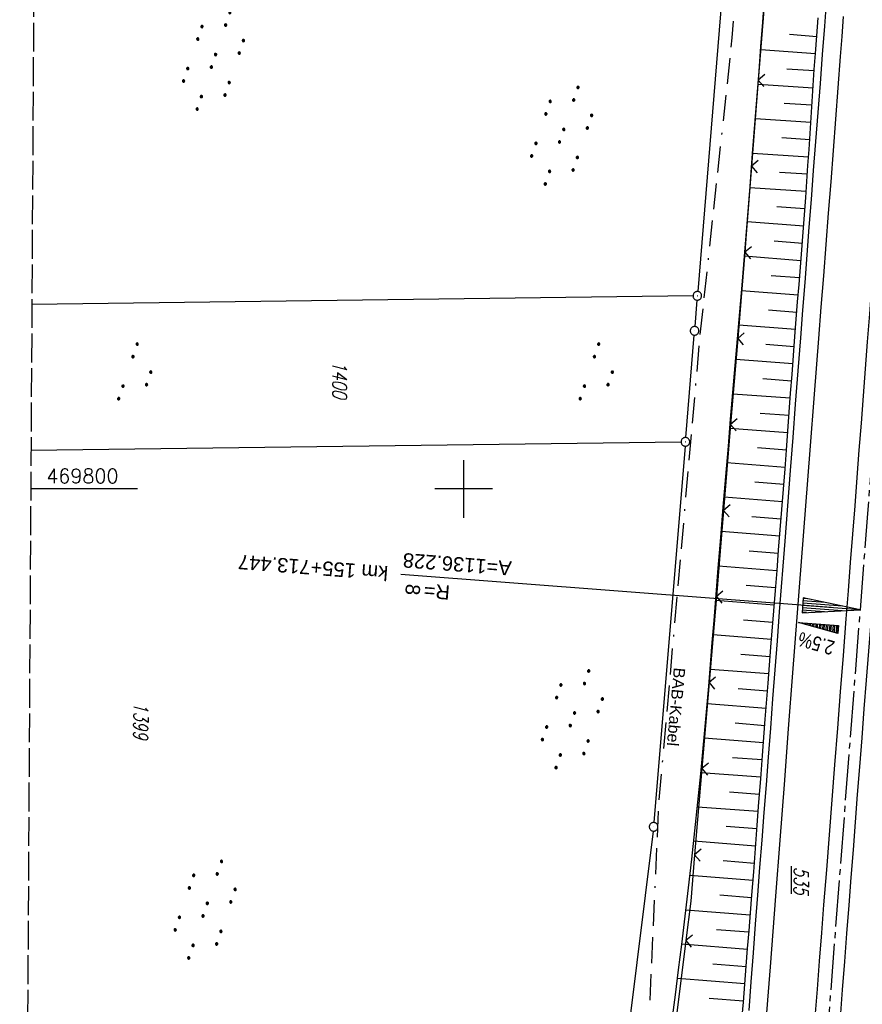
# Model space of a CAD drawing. Extents: x 511022 to 511316, y 469476 to 470403.
# Tile 6 of 21: x 511023 to 511169, y 469710 to 469882. Entities that reach past the tile are written whole.
import ezdxf
from ezdxf.enums import TextEntityAlignment as Align

# ---------------------------------------------------------------- set-up
doc = ezdxf.new("R2010")
doc.units = 0
doc.header["$LTSCALE"] = 10
doc.header["$MEASUREMENT"] = 0
for name, pattern in [('ACAD_ISO16W100', [73, 15, -6.5, 15, -6.5, 15, -7, 1, -7]), ('ACHSE', [5.5, 4, -0.5, 0.5, -0.5]), ('LT00', [0]), ('LT14', [0.6, 0.5, -0.1])]:
    doc.linetypes.add(name, pattern=pattern)
doc.layers.get('0').update_dxf_attribs({"linetype": 'LT00'})
for name, color, linetype in [('-AX-020', 250, 'ACHSE'), ('-EL-020', 250, 'LT00'), ('-QUE-20W', 11, 'LT00'), ('BAB-KABEL', 220, 'ACAD_ISO16W100'), ('BAB-KABEL_TEXT', 221, 'Continuous'), ('DFK_AB_FLNR', 7, 'Continuous'), ('DFK_AB_L', 21, 'LT00'), ('DFK_AB_P', 7, 'LT00'), ('DFK_FLUR_NR', 250, 'LT00'), ('DFK_KATASTER', 250, 'LT00'), ('DFK_NUTZUNG', 250, 'LT00'), ('V97_AFBR_BAB', 250, 'LT00'), ('V97_BOESCH', 250, 'LT00'), ('V97_BOSCHUNG', 250, 'LT00'), ('V97_LD_MARK', 250, 'LT00'), ('V97_RASTER', 250, 'LT00'), ('V97_ZAUN', 40, 'LT00')]:
    doc.layers.add(name, color=color, linetype=linetype)
doc.layers.add('-BLATT_97-RAND', color=7, linetype='LT14', plot=False)
doc.styles.add('Arial', font='ARIAL.TTF')
doc.styles.add('Beschrift', font='ARIAL.TTF')
doc.styles.get("Standard").update_dxf_attribs({"font": 'romans.shx'})

# ---------------------------------------------------------------- blocks, each defined once
blk = doc.blocks.new('SYMB7110')
at = {"color": 0, "linetype": 'ByBlock'}
for p, q in [((-0.515, 0.392919), (-0.515, 0.367081)), ((-0.51, 0.362895), (-0.51, 0.397105)), ((-0.505, 0.399164), (-0.505, 0.360836)), ((-0.5, 0.360204), (-0.5, 0.399796)), ((-0.495, 0.399164), (-0.495, 0.360836)), ((-0.49, 0.362895), (-0.49, 0.397105)), ((-0.485, 0.392919), (-0.485, 0.367081)), ((-0.48, 0.379874), (-0.48, 0.380145)), ((-0.285, 0.392919), (-0.285, 0.367081)), ((-0.28, 0.362895), (-0.28, 0.397105)), ((-0.275, 0.399164), (-0.275, 0.360836)), ((-0.27, 0.360204), (-0.27, 0.399796)), ((-0.265, 0.399164), (-0.265, 0.360836)), ((-0.26, 0.362895), (-0.26, 0.397105)), ((-0.255, 0.392919), (-0.255, 0.367081)), ((-0.25, 0.379874), (-0.25, 0.380146)), ((0.255, 0.392919), (0.255, 0.367081)), ((0.26, 0.362895), (0.26, 0.397105)), ((0.265, 0.399164), (0.265, 0.360836)), ((0.27, 0.360204), (0.27, 0.399796)), ((0.275, 0.399164), (0.275, 0.360836)), ((0.28, 0.362895), (0.28, 0.397105)), ((0.285, 0.392919), (0.285, 0.367081)), ((0.29, 0.379874), (0.29, 0.380145)), ((0.485, 0.392919), (0.485, 0.367081)), ((0.49, 0.362895), (0.49, 0.397105)), ((0.495, 0.399164), (0.495, 0.360836)), ((0.5, 0.360204), (0.5, 0.399796)), ((0.505, 0.399164), (0.505, 0.360836)), ((0.51, 0.362895), (0.51, 0.397105)), ((0.515, 0.392919), (0.515, 0.367081)), ((0.52, 0.379874), (0.52, 0.380146)), ((-0.9, 0.012919), (-0.9, -0.012919)), ((-0.895, -0.017106), (-0.895, 0.017105)), ((-0.89, 0.019164), (-0.89, -0.019164)), ((-0.885, -0.019797), (-0.885, 0.019796)), ((-0.88, 0.019164), (-0.88, -0.019164)), ((-0.875, -0.017106), (-0.875, 0.017105)), ((-0.87, 0.012919), (-0.87, -0.012919)), ((-0.865, -0.000126), (-0.865, 0.000145)), ((-0.67, 0.012919), (-0.67, -0.012919)), ((-0.665, -0.017106), (-0.665, 0.017105)), ((-0.66, 0.019164), (-0.66, -0.019164)), ((-0.655, -0.019797), (-0.655, 0.019796)), ((-0.65, 0.019164), (-0.65, -0.019164)), ((-0.645, -0.017106), (-0.645, 0.017105)), ((-0.64, 0.012919), (-0.64, -0.012919)), ((-0.635, -0.000126), (-0.635, 0.000145)), ((-0.13, 0.012919), (-0.13, -0.012919)), ((-0.125, -0.017105), (-0.125, 0.017105)), ((-0.12, 0.019164), (-0.12, -0.019164)), ((-0.115, -0.019796), (-0.115, 0.019796)), ((-0.11, 0.019164), (-0.11, -0.019164)), ((-0.105, -0.017105), (-0.105, 0.017105)), ((-0.1, 0.012919), (-0.1, -0.012919)), ((-0.095, -0.000126), (-0.095, 0.000146)), ((0.1, 0.012919), (0.1, -0.012919)), ((0.105, -0.017105), (0.105, 0.017105)), ((0.11, 0.019164), (0.11, -0.019164)), ((0.115, -0.019796), (0.115, 0.019796)), ((0.12, 0.019164), (0.12, -0.019164)), ((0.125, -0.017105), (0.125, 0.017105)), ((0.13, 0.012919), (0.13, -0.012919)), ((0.135, -0.000126), (0.135, 0.000146)), ((0.64, 0.012919), (0.64, -0.012919)), ((0.645, -0.017105), (0.645, 0.017105)), ((0.65, 0.019164), (0.65, -0.019164)), ((0.655, -0.019796), (0.655, 0.019796)), ((0.66, 0.019164), (0.66, -0.019164)), ((0.665, -0.017105), (0.665, 0.017105)), ((0.67, 0.012919), (0.67, -0.012919)), ((0.675, -0.000126), (0.675, 0.000146)), ((0.87, 0.012919), (0.87, -0.012919)), ((0.875, -0.017105), (0.875, 0.017105)), ((0.88, 0.019164), (0.88, -0.019164)), ((0.885, -0.019796), (0.885, 0.019796)), ((0.89, 0.019164), (0.89, -0.019164)), ((0.895, -0.017105), (0.895, 0.017105)), ((0.9, 0.012919), (0.9, -0.012919)), ((0.905, -0.000126), (0.905, 0.000146)), ((-0.515, -0.367081), (-0.515, -0.392919)), ((-0.51, -0.397105), (-0.51, -0.362895)), ((-0.505, -0.360836), (-0.505, -0.399164)), ((-0.5, -0.399796), (-0.5, -0.360204)), ((-0.495, -0.360836), (-0.495, -0.399164)), ((-0.49, -0.397106), (-0.49, -0.362895)), ((-0.485, -0.367081), (-0.485, -0.392919)), ((-0.48, -0.380126), (-0.48, -0.379855)), ((-0.285, -0.367081), (-0.285, -0.392919)), ((-0.28, -0.397105), (-0.28, -0.362895)), ((-0.275, -0.360836), (-0.275, -0.399164)), ((-0.27, -0.399796), (-0.27, -0.360204)), ((-0.265, -0.360836), (-0.265, -0.399164)), ((-0.26, -0.397105), (-0.26, -0.362895)), ((-0.255, -0.367081), (-0.255, -0.392919)), ((-0.25, -0.380126), (-0.25, -0.379855)), ((0.255, -0.367081), (0.255, -0.392919)), ((0.26, -0.397105), (0.26, -0.362895)), ((0.265, -0.360836), (0.265, -0.399164)), ((0.27, -0.399796), (0.27, -0.360204)), ((0.275, -0.360836), (0.275, -0.399164)), ((0.28, -0.397105), (0.28, -0.362895)), ((0.285, -0.367081), (0.285, -0.392919)), ((0.29, -0.380126), (0.29, -0.379855)), ((0.485, -0.367081), (0.485, -0.392919)), ((0.49, -0.397105), (0.49, -0.362895)), ((0.495, -0.360836), (0.495, -0.399164)), ((0.5, -0.399796), (0.5, -0.360204)), ((0.505, -0.360836), (0.505, -0.399164)), ((0.51, -0.397105), (0.51, -0.362895)), ((0.515, -0.367081), (0.515, -0.392919)), ((0.52, -0.380126), (0.52, -0.379855))]:
    blk.add_line(p, q, dxfattribs=at)
for points in [[(-0.48, 0.38), (-0.481981, 0.388678), (-0.48753, 0.395637), (-0.49555, 0.399499), (-0.50445, 0.399499), (-0.51247, 0.395637), (-0.518019, 0.388678), (-0.52, 0.38), (-0.518019, 0.371322), (-0.51247, 0.364363), (-0.50445, 0.360501), (-0.49555, 0.360501), (-0.48753, 0.364363), (-0.481981, 0.371322), (-0.48, 0.38)], [(-0.25, 0.38), (-0.251981, 0.388678), (-0.25753, 0.395637), (-0.26555, 0.399499), (-0.27445, 0.399499), (-0.28247, 0.395637), (-0.288019, 0.388678), (-0.29, 0.38), (-0.288019, 0.371322), (-0.28247, 0.364363), (-0.27445, 0.360501), (-0.26555, 0.360501), (-0.25753, 0.364363), (-0.251981, 0.371322), (-0.25, 0.38)], [(0.29, 0.38), (0.288019, 0.388678), (0.28247, 0.395637), (0.27445, 0.399499), (0.26555, 0.399499), (0.25753, 0.395637), (0.251981, 0.388678), (0.25, 0.38), (0.251981, 0.371322), (0.25753, 0.364363), (0.26555, 0.360501), (0.27445, 0.360501), (0.28247, 0.364363), (0.288019, 0.371322), (0.29, 0.38)], [(0.52, 0.38), (0.518019, 0.388678), (0.51247, 0.395637), (0.50445, 0.399499), (0.495549, 0.399499), (0.48753, 0.395637), (0.481981, 0.388678), (0.48, 0.38), (0.481981, 0.371322), (0.48753, 0.364363), (0.495549, 0.360501), (0.50445, 0.360501), (0.51247, 0.364363), (0.518019, 0.371322), (0.52, 0.38)], [(-0.865, 0), (-0.866981, 0.008678), (-0.87253, 0.015637), (-0.88055, 0.019498), (-0.88945, 0.019498), (-0.89747, 0.015637), (-0.903019, 0.008678), (-0.905, 0)], [(-0.905, 0), (-0.903019, -0.008678), (-0.89747, -0.015637), (-0.88945, -0.019499), (-0.88055, -0.019499), (-0.87253, -0.015637), (-0.866981, -0.008678), (-0.865, 0)], [(-0.635, 0), (-0.636981, 0.008678), (-0.64253, 0.015637), (-0.65055, 0.019498), (-0.65945, 0.019498), (-0.66747, 0.015637), (-0.673019, 0.008678), (-0.675, 0)], [(-0.675, 0), (-0.673019, -0.008678), (-0.66747, -0.015637), (-0.65945, -0.019499), (-0.65055, -0.019499), (-0.64253, -0.015637), (-0.636981, -0.008678), (-0.635, 0)], [(-0.095, 0), (-0.096981, 0.008678), (-0.10253, 0.015637), (-0.11055, 0.019499), (-0.11945, 0.019499), (-0.12747, 0.015637), (-0.133019, 0.008678), (-0.135, 0)], [(-0.135, 0), (-0.133019, -0.008678), (-0.12747, -0.015637), (-0.11945, -0.019499), (-0.11055, -0.019499), (-0.10253, -0.015637), (-0.096981, -0.008678), (-0.095, 0)], [(0.135, 0), (0.133019, 0.008678), (0.12747, 0.015637), (0.11945, 0.019499), (0.11055, 0.019499), (0.10253, 0.015637), (0.096981, 0.008678), (0.095, 0)], [(0.095, 0), (0.096981, -0.008678), (0.10253, -0.015637), (0.11055, -0.019499), (0.11945, -0.019499), (0.12747, -0.015637), (0.133019, -0.008678), (0.135, 0)], [(0.675, 0), (0.673019, 0.008678), (0.66747, 0.015637), (0.65945, 0.019499), (0.65055, 0.019499), (0.64253, 0.015637), (0.636981, 0.008678), (0.635, 0)], [(0.635, 0), (0.636981, -0.008678), (0.64253, -0.015637), (0.65055, -0.019499), (0.65945, -0.019499), (0.66747, -0.015637), (0.673019, -0.008678), (0.675, 0)], [(0.905, 0), (0.903019, 0.008678), (0.89747, 0.015637), (0.88945, 0.019499), (0.88055, 0.019499), (0.87253, 0.015637), (0.866981, 0.008678), (0.865, 0)], [(0.865, 0), (0.866981, -0.008678), (0.87253, -0.015637), (0.88055, -0.019499), (0.88945, -0.019499), (0.89747, -0.015637), (0.903019, -0.008678), (0.905, 0)], [(-0.48, -0.38), (-0.481981, -0.371322), (-0.48753, -0.364363), (-0.49555, -0.360501), (-0.50445, -0.360501), (-0.51247, -0.364363), (-0.518019, -0.371322), (-0.52, -0.38), (-0.518019, -0.388678), (-0.51247, -0.395637), (-0.50445, -0.399499), (-0.49555, -0.399499), (-0.48753, -0.395637), (-0.481981, -0.388678), (-0.48, -0.38)], [(-0.25, -0.38), (-0.251981, -0.371322), (-0.25753, -0.364363), (-0.26555, -0.360501), (-0.27445, -0.360501), (-0.28247, -0.364363), (-0.288019, -0.371322), (-0.29, -0.38), (-0.288019, -0.388678), (-0.28247, -0.395637), (-0.27445, -0.399499), (-0.26555, -0.399499), (-0.25753, -0.395637), (-0.251981, -0.388678), (-0.25, -0.38)], [(0.29, -0.38), (0.288019, -0.371322), (0.28247, -0.364363), (0.27445, -0.360501), (0.26555, -0.360501), (0.25753, -0.364363), (0.251981, -0.371322), (0.25, -0.38), (0.251981, -0.388678), (0.25753, -0.395637), (0.26555, -0.399499), (0.27445, -0.399499), (0.28247, -0.395637), (0.288019, -0.388678), (0.29, -0.38)], [(0.52, -0.38), (0.518019, -0.371322), (0.51247, -0.364363), (0.50445, -0.360501), (0.495549, -0.360501), (0.48753, -0.364363), (0.481981, -0.371322), (0.48, -0.38), (0.481981, -0.388678), (0.48753, -0.395637), (0.495549, -0.399499), (0.50445, -0.399499), (0.51247, -0.395637), (0.518019, -0.388678), (0.52, -0.38)]]:
    blk.add_lwpolyline(points, dxfattribs=at)
blk = doc.blocks.new('SYMB7111')
at = {"color": 0, "linetype": 'ByBlock'}
for p, q in [((-0.13, 0.202919), (-0.13, 0.177081)), ((-0.125, 0.172895), (-0.125, 0.207105)), ((-0.12, 0.209164), (-0.12, 0.170836)), ((-0.115, 0.170204), (-0.115, 0.209796)), ((-0.11, 0.209164), (-0.11, 0.170836)), ((-0.105, 0.172895), (-0.105, 0.207105)), ((-0.1, 0.202919), (-0.1, 0.177081)), ((-0.095, 0.189874), (-0.095, 0.190146)), ((0.1, 0.202919), (0.1, 0.177081)), ((0.105, 0.172895), (0.105, 0.207105)), ((0.11, 0.209164), (0.11, 0.170836)), ((0.115, 0.170204), (0.115, 0.209796)), ((0.12, 0.209164), (0.12, 0.170836)), ((0.125, 0.172895), (0.125, 0.207105)), ((0.13, 0.202919), (0.13, 0.177081)), ((0.135, 0.189874), (0.135, 0.190146)), ((-0.505, -0.170836), (-0.505, -0.209164)), ((-0.5, -0.209796), (-0.5, -0.170204)), ((-0.495, -0.170836), (-0.495, -0.209164)), ((-0.275, -0.170836), (-0.275, -0.209164)), ((-0.27, -0.209796), (-0.27, -0.170204)), ((-0.265, -0.170836), (-0.265, -0.209164)), ((0.265, -0.170836), (0.265, -0.209164)), ((0.27, -0.209796), (0.27, -0.170204)), ((0.275, -0.170836), (0.275, -0.209164)), ((0.495, -0.170836), (0.495, -0.209164)), ((0.5, -0.209796), (0.5, -0.170204)), ((0.505, -0.170836), (0.505, -0.209164)), ((-0.515, -0.177081), (-0.515, -0.202919)), ((-0.51, -0.207105), (-0.51, -0.172895)), ((-0.49, -0.207105), (-0.49, -0.172895)), ((-0.485, -0.177081), (-0.485, -0.202919)), ((-0.48, -0.190126), (-0.48, -0.189854)), ((-0.285, -0.177081), (-0.285, -0.202919)), ((-0.28, -0.207105), (-0.28, -0.172895)), ((-0.26, -0.207105), (-0.26, -0.172895)), ((-0.255, -0.177081), (-0.255, -0.202919)), ((-0.25, -0.190126), (-0.25, -0.189854)), ((0.255, -0.177081), (0.255, -0.202919)), ((0.26, -0.207105), (0.26, -0.172895)), ((0.28, -0.207105), (0.28, -0.172895)), ((0.285, -0.177081), (0.285, -0.202919)), ((0.29, -0.190126), (0.29, -0.189854)), ((0.485, -0.177081), (0.485, -0.202919)), ((0.49, -0.207105), (0.49, -0.172895)), ((0.51, -0.207105), (0.51, -0.172895)), ((0.515, -0.177081), (0.515, -0.202919)), ((0.52, -0.190126), (0.52, -0.189854))]:
    blk.add_line(p, q, dxfattribs=at)
for points in [[(-0.095, 0.19), (-0.096981, 0.198678), (-0.10253, 0.205637), (-0.11055, 0.209499), (-0.11945, 0.209499), (-0.12747, 0.205637), (-0.133019, 0.198678), (-0.135, 0.19), (-0.133019, 0.181322), (-0.12747, 0.174363), (-0.11945, 0.170501), (-0.11055, 0.170501), (-0.10253, 0.174363), (-0.096981, 0.181322), (-0.095, 0.19)], [(0.135, 0.19), (0.133019, 0.198678), (0.12747, 0.205637), (0.11945, 0.209499), (0.11055, 0.209499), (0.10253, 0.205637), (0.096981, 0.198678), (0.095, 0.19), (0.096981, 0.181322), (0.10253, 0.174363), (0.11055, 0.170501), (0.11945, 0.170501), (0.12747, 0.174363), (0.133019, 0.181322), (0.135, 0.19)], [(-0.48, -0.19), (-0.481981, -0.181322), (-0.48753, -0.174363), (-0.49555, -0.170501), (-0.50445, -0.170501), (-0.51247, -0.174363), (-0.518019, -0.181322), (-0.52, -0.19), (-0.518019, -0.198678), (-0.51247, -0.205637), (-0.50445, -0.209499), (-0.49555, -0.209499), (-0.48753, -0.205637), (-0.481981, -0.198678), (-0.48, -0.19)], [(-0.25, -0.19), (-0.251981, -0.181322), (-0.25753, -0.174363), (-0.26555, -0.170501), (-0.27445, -0.170501), (-0.28247, -0.174363), (-0.288019, -0.181322), (-0.29, -0.19), (-0.288019, -0.198678), (-0.28247, -0.205637), (-0.27445, -0.209499), (-0.26555, -0.209499), (-0.25753, -0.205637), (-0.251981, -0.198678), (-0.25, -0.19)], [(0.29, -0.19), (0.288019, -0.181322), (0.28247, -0.174363), (0.27445, -0.170501), (0.26555, -0.170501), (0.25753, -0.174363), (0.251981, -0.181322), (0.25, -0.19), (0.251981, -0.198678), (0.25753, -0.205637), (0.26555, -0.209499), (0.27445, -0.209499), (0.28247, -0.205637), (0.288019, -0.198678), (0.29, -0.19)], [(0.52, -0.19), (0.518019, -0.181322), (0.51247, -0.174363), (0.50445, -0.170501), (0.49555, -0.170501), (0.48753, -0.174363), (0.481981, -0.181322), (0.48, -0.19), (0.481981, -0.198678), (0.48753, -0.205637), (0.49555, -0.209499), (0.50445, -0.209499), (0.51247, -0.205637), (0.518019, -0.198678), (0.52, -0.19)]]:
    blk.add_lwpolyline(points, dxfattribs=at)
blk = doc.blocks.new('SYMB0003')
at = {"color": 0, "linetype": 'ByBlock'}
for p, q in [((-0.015712, 0), (0.010166, 0.012015)), ((0, -0.021257), (-0.015712, 0)), ((0.010166, 0.012015), (0, -0.021257))]:
    blk.add_line(p, q, dxfattribs=at)
for points in [[(-0.031395, 0.499013), (-0.093691, 0.491144), (-0.154509, 0.475528), (-0.21289, 0.452414), (-0.267913, 0.422164), (-0.318712, 0.385257), (-0.364484, 0.342274), (-0.404509, 0.293893), (-0.438154, 0.240877), (-0.464888, 0.184062), (-0.484292, 0.124345), (-0.496058, 0.062667), (-0.5, 0)], [(-0.5, 0), (-0.496058, -0.062667), (-0.484292, -0.124345), (-0.464888, -0.184062), (-0.438154, -0.240877), (-0.404509, -0.293893), (-0.364485, -0.342274), (-0.318712, -0.385257), (-0.267914, -0.422164), (-0.21289, -0.452414), (-0.154509, -0.475529), (-0.093691, -0.491144), (-0.031395, -0.499014), (0.031395, -0.499014)], [(0.5, 0), (0.496057, 0.062667), (0.484292, 0.124345), (0.464888, 0.184062), (0.438153, 0.240877), (0.404509, 0.293893), (0.364484, 0.342274), (0.318712, 0.385257), (0.267913, 0.422164), (0.21289, 0.452414), (0.154509, 0.475528), (0.093691, 0.491144), (0.031395, 0.499013), (-0.031395, 0.499013)], [(0.031395, -0.499014), (0.093691, -0.491144), (0.154509, -0.475529), (0.21289, -0.452414), (0.267914, -0.422164), (0.318712, -0.385257), (0.364485, -0.342274), (0.404509, -0.293893), (0.438154, -0.240877), (0.464889, -0.184062), (0.484292, -0.124345), (0.496058, -0.062667), (0.5, 0)]]:
    blk.add_lwpolyline(points, dxfattribs=at)
blk = doc.blocks.new('SYMB0018')
at = {"color": 0, "linetype": 'ByBlock'}
for p, q in [((1, 0.13), (0, 0)), ((0.000669, 0), (1, 0)), ((0.307692, 0.04), (1, 0.04)), ((0.615385, 0.08), (1, 0.08)), ((0.923077, 0.12), (1, 0.12)), ((0.307692, -0.04), (1, -0.04)), ((0.615385, -0.08), (1, -0.08)), ((0.923077, -0.12), (1, -0.12))]:
    blk.add_line(p, q, dxfattribs=at)
blk.add_lwpolyline([(0, 0), (1, -0.13), (1, 0.13)], dxfattribs=at)
blk = doc.blocks.new('SYMB0024')
at = {"color": 0, "linetype": 'ByBlock'}
for p, q in [((-0.5, 0.5), (0, 0)), ((0, 0), (0.5, 0.5))]:
    blk.add_line(p, q, dxfattribs=at)

msp = doc.modelspace()

# ---------------------------------------------------------------- linework, layer by layer
at = {"layer": '-AX-020', "ltscale": 0.2, "flags": 128}
msp.add_lwpolyline([(511187.2, 470402.03), (511187.36, 470399.01), (511188.16, 470382.77), (511188.88, 470366.53), (511189.52, 470350.29), (511190.08, 470334.04), (511190.56, 470317.79), (511190.96, 470301.53), (511191.28, 470285.28), (511191.52, 470269.02), (511191.68, 470252.76), (511191.76, 470236.51), (511191.77, 470220.25), (511191.69, 470203.99), (511191.53, 470187.73), (511191.29, 470171.47), (511191.24, 470169.01), (511190.91, 470152.75), (511190.5, 470136.5), (511190.02, 470120.25), (511189.47, 470104), (511188.85, 470087.75), (511188.17, 470071.51), (511187.43, 470055.27), (511186.63, 470039.03), (511185.78, 470022.79), (511184.88, 470006.56), (511183.93, 469990.33), (511182.94, 469974.1), (511181.91, 469957.87), (511180.85, 469941.65), (511179.74, 469925.43), (511178.61, 469909.21), (511177.46, 469892.99), (511176.28, 469876.78), (511175.08, 469860.56), (511173.86, 469844.35), (511172.63, 469828.14), (511171.39, 469811.93), (511170.14, 469795.72), (511168.85, 469778.99), (511145.55, 469477.26)], dxfattribs=at)
at = {"layer": '-BLATT_97-RAND'}
msp.add_lwpolyline([(511028.4, 470402.97), (511022.89, 469477.99), (511309.88, 469476.28), (511315.39, 470401.26), (511028.4, 470402.97)], dxfattribs=at)
at = {"layer": '-EL-020'}
msp.add_line((511163.86, 469779.38), (511089.08, 469785.15), dxfattribs=at)
at = {"layer": '-QUE-20W'}
for p, q in [((511158.2, 469776.79), (511158.2, 469776.78)), ((511158.5, 469776.69), (511158.5, 469776.76)), ((511158.8, 469776.74), (511158.79, 469776.61)), ((511159.09, 469776.53), (511159.1, 469776.72)), ((511159.4, 469776.69), (511159.38, 469776.44)), ((511159.68, 469776.36), (511159.7, 469776.67)), ((511160, 469776.65), (511159.97, 469776.28)), ((511160.26, 469776.19), (511160.3, 469776.63)), ((511160.6, 469776.6), (511160.56, 469776.11)), ((511160.85, 469776.03), (511160.9, 469776.58)), ((511161.2, 469776.56), (511161.15, 469775.95)), ((511161.44, 469775.86), (511161.49, 469776.53)), ((511161.79, 469776.51), (511161.74, 469775.78)), ((511162.03, 469775.7), (511162.09, 469776.49)), ((511162.39, 469776.46), (511162.33, 469775.61)), ((511162.62, 469775.53), (511162.69, 469776.44)), ((511162.99, 469776.42), (511162.92, 469775.45)), ((511163.21, 469775.37), (511163.29, 469776.39)), ((511163.59, 469776.37), (511163.5, 469775.28)), ((511163.8, 469775.2), (511163.89, 469776.35)), ((511164.19, 469776.33), (511164.09, 469775.12)), ((511164.39, 469775.03), (511164.49, 469776.3)), ((511164.78, 469776.28), (511164.68, 469774.95)), ((511164.98, 469774.87), (511165.08, 469776.26))]:
    msp.add_line(p, q, dxfattribs=at)
msp.add_lwpolyline([(511165.02, 469774.86), (511158.15, 469776.79), (511165.12, 469776.25), (511165.02, 469774.86)], dxfattribs=at)
at = {"layer": 'BAB-KABEL', "ltscale": 0.03, "flags": 128}
msp.add_lwpolyline([(511165.17, 470402.16), (511165.94, 470390.62), (511167.84, 470340.94), (511167.81, 470291.24), (511167.77, 470272.42), (511169.19, 470243.96), (511168.97, 470223.34), (511163.73, 470203.87), (511151.46, 470170.12), (511152.4, 470145.76), (511161.63, 470107.32), (511162.26, 470078.65), (511157.08, 470021.39), (511153.97, 469975.78), (511150.23, 469924.11), (511146.61, 469878.37), (511141.04, 469826.73), (511133.85, 469745.04), (511131.82, 469700.02), (511128.93, 469655.17), (511125.19, 469595.29), (511130.66, 469554.69), (511130.4, 469544.67), (511121.69, 469477.4)], dxfattribs=at)
at = {"layer": 'DFK_AB_L'}
for p, q in [((511146.98, 469911.51), (511140.65, 469834.28)), ((511140.53, 469832.78), (511140.17, 469828.2)), ((511138.58, 469808.92), (511140.05, 469826.7)), ((511138.46, 469807.42), (511133.05, 469742.05)), ((511132.9, 469740.56), (511123.83, 469666.98))]:
    msp.add_line(p, q, dxfattribs=at)
at = {"layer": 'DFK_KATASTER'}
for p, q in [((511139.84, 469833.52), (511025, 469832.04)), ((511024.85, 469806.71), (511137.77, 469808.16))]:
    msp.add_line(p, q, dxfattribs=at)
at = {"layer": 'V97_AFBR_BAB', "flags": 128}
for points in [[(511184.88, 470402.04), (511185, 470399.61), (511185.19, 470395.67), (511185.38, 470391.72), (511185.57, 470387.78), (511185.75, 470383.84), (511185.94, 470379.69), (511186.13, 470375.54), (511186.32, 470371.39), (511186.51, 470367.24), (511186.69, 470363.09), (511186.86, 470358.94), (511187.04, 470354.36), (511187.21, 470349.78), (511187.38, 470345.2), (511187.53, 470340.63), (511187.69, 470336.05), (511187.86, 470330.86), (511188.02, 470325.67), (511188.18, 470320.48), (511188.33, 470315.29), (511188.47, 470310.11), (511188.67, 470302.02), (511188.85, 470293.93), (511189.01, 470285.85), (511189.14, 470277.97), (511189.26, 470270.1), (511189.36, 470262.23), (511189.47, 470250.42), (511189.53, 470238.62), (511189.55, 470226.28), (511189.52, 470213.95), (511189.47, 470205.95), (511189.41, 470197.95), (511189.32, 470189.95), (511189.24, 470183.82), (511189.14, 470177.69), (511189.03, 470171.55), (511188.9, 470165.42), (511188.81, 470161.48), (511188.71, 470157.55), (511188.61, 470153.62), (511188.51, 470149.68), (511188.4, 470145.75), (511188.29, 470141.82), (511188.18, 470137.63), (511188.07, 470133.44), (511187.95, 470129.25), (511187.83, 470125.06), (511187.7, 470120.88), (511187.56, 470116.69), (511187.42, 470112.55), (511187.27, 470108.4), (511187.11, 470104.26), (511186.95, 470100.12), (511186.8, 470095.98), (511186.64, 470091.84), (511186.49, 470087.86), (511186.34, 470083.88), (511186.19, 470079.9), (511186.04, 470075.92), (511185.89, 470071.94), (511185.73, 470067.96), (511185.55, 470063.95), (511185.38, 470059.94), (511185.19, 470055.92), (511185.01, 470051.91), (511184.82, 470047.9), (511184.63, 470043.88), (511184.43, 470039.78), (511184.23, 470035.67), (511184.04, 470031.56), (511183.83, 470027.45), (511183.63, 470023.35), (511183.41, 470019.24), (511183.16, 470014.54), (511182.9, 470009.83), (511182.63, 470005.13), (511182.35, 470000.42), (511182.08, 469995.72), (511181.71, 469989.61), (511181.34, 469983.5), (511180.96, 469977.38), (511180.58, 469971.27), (511180.21, 469965.42), (511179.83, 469959.57), (511179.44, 469953.71), (511179.06, 469947.86), (511178.74, 469943.02), (511178.42, 469938.18), (511178.09, 469933.34), (511177.76, 469928.5), (511177.43, 469923.67), (511177.08, 469918.68), (511176.72, 469913.7), (511176.36, 469908.71), (511176, 469903.73), (511175.63, 469898.75), (511175.02, 469890.49), (511174.4, 469882.24), (511173.79, 469873.99), (511173.33, 469867.92), (511172.88, 469861.85), (511172.42, 469855.78), (511171.96, 469849.71), (511171.59, 469844.88), (511171.21, 469840.05), (511170.84, 469835.22), (511170.47, 469830.39), (511170.09, 469825.56), (511169.73, 469820.85), (511169.38, 469816.14), (511169.02, 469811.42), (511168.66, 469806.71), (511168.3, 469802), (511167.92, 469797.08), (511167.54, 469792.16), (511167.16, 469787.24), (511166.78, 469782.32), (511166.4, 469777.4), (511165.91, 469771.07), (511165.42, 469764.74), (511164.93, 469758.41), (511164.44, 469752.08), (511163.97, 469746), (511163.49, 469739.91), (511163.01, 469733.83), (511162.53, 469727.74), (511162.15, 469722.86), (511161.76, 469717.98), (511161.38, 469713.1), (511160.99, 469708.22), (511160.61, 469703.34), (511160.25, 469698.6), (511159.89, 469693.86), (511159.53, 469689.12), (511159.16, 469684.38), (511158.8, 469679.64), (511158.47, 469675.39), (511158.13, 469671.13), (511157.8, 469666.88), (511157.47, 469662.63), (511157.14, 469658.38), (511156.81, 469654.12), (511156.43, 469649.23), (511156.06, 469644.33), (511155.69, 469639.44), (511155.32, 469634.54), (511154.94, 469629.65), (511154.56, 469624.71), (511154.18, 469619.77), (511153.8, 469614.84), (511153.41, 469609.9), (511153.03, 469604.96), (511152.41, 469597), (511151.79, 469589.05), (511151.18, 469581.09), (511150.54, 469572.81), (511149.9, 469564.54), (511149.26, 469556.26), (511148.78, 469549.98), (511148.3, 469543.69), (511147.82, 469537.41), (511147.34, 469531.13), (511146.82, 469524.43), (511146.3, 469517.72), (511145.78, 469511.02), (511145.27, 469504.31), (511144.8, 469498.26), (511144.34, 469492.2), (511143.87, 469486.15), (511143.41, 469480.09), (511143.19, 469477.27)], [(511147.67, 469477.25), (511147.88, 469480), (511148.82, 469492.22), (511149.76, 469504.44), (511150.26, 469510.92), (511150.77, 469517.41), (511151.27, 469523.89), (511151.77, 469530.37), (511152.16, 469535.56), (511152.56, 469540.75), (511152.96, 469545.94), (511153.35, 469551.12), (511153.75, 469556.31), (511154.23, 469562.48), (511154.71, 469568.65), (511155.19, 469574.82), (511155.68, 469580.98), (511156.61, 469592.98), (511157.54, 469604.97), (511158.5, 469617.29), (511159.45, 469629.6), (511160.08, 469637.75), (511160.71, 469645.91), (511161.34, 469654.06), (511161.71, 469658.93), (511162.09, 469663.8), (511162.46, 469668.67), (511162.83, 469673.54), (511163.2, 469678.41), (511163.51, 469682.54), (511163.82, 469686.67), (511164.12, 469690.8), (511164.43, 469694.94), (511164.74, 469699.07), (511165.06, 469703.2), (511165.43, 469708.1), (511165.81, 469712.99), (511166.19, 469717.89), (511166.57, 469722.78), (511166.95, 469727.67), (511167.32, 469732.49), (511167.69, 469737.3), (511168.06, 469742.11), (511168.43, 469746.93), (511168.81, 469751.74), (511169.2, 469756.76), (511169.59, 469761.78), (511169.98, 469766.8), (511170.38, 469771.82), (511170.77, 469776.84), (511171.16, 469781.82), (511171.54, 469786.8), (511171.93, 469791.78), (511172.32, 469796.77), (511172.71, 469801.75), (511173.08, 469806.51), (511173.45, 469811.27), (511173.83, 469816.03), (511174.2, 469820.78), (511174.57, 469825.54), (511174.88, 469829.61), (511175.18, 469833.67), (511175.49, 469837.74), (511175.79, 469841.8), (511176.1, 469845.87), (511176.41, 469849.93), (511176.72, 469853.92), (511177.03, 469857.9), (511177.34, 469861.88), (511177.65, 469865.86), (511177.96, 469869.85), (511178.26, 469873.83), (511178.56, 469877.94), (511178.86, 469882.06), (511179.16, 469886.18), (511179.45, 469890.29), (511179.74, 469894.41), (511180.04, 469898.53), (511180.34, 469902.7), (511180.64, 469906.87), (511180.94, 469911.05), (511181.24, 469915.22), (511181.54, 469919.39), (511181.84, 469923.57), (511182.07, 469926.85)]]:
    msp.add_lwpolyline(points, dxfattribs=at)
at = {"layer": 'V97_AFBR_BAB'}
msp.add_lwpolyline([(511149.57, 469709.38), (511149.95, 469714.39), (511150.33, 469719.4), (511150.72, 469724.41), (511151.1, 469729.42), (511151.47, 469734.22), (511151.84, 469739.01), (511152.21, 469743.81), (511152.58, 469748.6), (511152.95, 469753.4), (511153.34, 469758.45), (511153.73, 469763.51), (511154.11, 469768.56), (511154.49, 469773.62), (511154.88, 469778.67), (511155.82, 469790.92), (511156.76, 469803.17), (511157.21, 469808.94), (511157.66, 469814.71), (511158.11, 469820.48), (511158.56, 469826.25), (511158.93, 469831.05), (511159.3, 469835.85), (511159.66, 469840.65), (511160.03, 469845.45), (511160.4, 469850.25), (511160.79, 469855.29), (511161.18, 469860.33), (511161.57, 469865.38), (511161.96, 469870.42), (511162.34, 469875.47), (511162.71, 469880.37), (511163.07, 469885.28)], dxfattribs=at)
at = {"layer": 'V97_BOESCH'}
for points in [[(511136.2, 469707.75), (511136.77, 469712.11), (511137.33, 469716.47), (511137.87, 469720.83), (511138.48, 469725.77), (511139.07, 469730.72), (511139.63, 469735.67), (511140.18, 469740.61), (511140.7, 469745.57), (511141.19, 469750.52), (511141.55, 469754.32), (511141.9, 469758.11), (511142.24, 469761.91), (511142.56, 469765.71), (511142.88, 469769.51), (511143.19, 469773.31), (511143.5, 469777.11), (511143.8, 469780.9), (511144.23, 469786.22), (511144.66, 469791.53), (511145.1, 469796.83), (511145.54, 469802.14), (511145.98, 469807.45), (511146.37, 469812.11), (511146.77, 469816.76), (511147.17, 469821.42), (511147.57, 469826.07), (511147.96, 469830.73), (511148.35, 469835.38), (511148.82, 469841.1), (511149.29, 469846.82), (511149.75, 469852.54), (511150.2, 469858.26), (511150.64, 469863.99), (511150.98, 469868.26), (511151.31, 469872.54), (511151.63, 469876.82), (511151.95, 469881.09), (511152.25, 469885.37)], [(511148.34, 469707.76), (511148.58, 469710.87), (511148.82, 469713.97), (511149.07, 469717.07), (511149.32, 469720.16), (511149.57, 469723.25), (511149.81, 469726.34), (511150.06, 469729.43), (511150.38, 469733.47), (511150.69, 469737.51), (511151, 469741.56), (511151.3, 469745.6), (511151.6, 469749.65), (511151.91, 469753.7), (511152.38, 469759.98), (511152.87, 469766.26), (511153.36, 469772.53), (511153.86, 469778.81), (511154.14, 469782.33), (511154.43, 469785.85), (511154.71, 469789.37), (511155, 469792.89), (511155.28, 469796.42), (511155.56, 469799.94), (511155.83, 469803.46), (511156.08, 469806.75), (511156.32, 469810.03), (511156.56, 469813.31), (511156.8, 469816.6), (511157.04, 469819.88), (511157.29, 469823.17), (511157.54, 469826.45), (511157.77, 469829.47), (511158.01, 469832.49), (511158.26, 469835.51), (511158.5, 469838.53), (511158.74, 469841.55), (511158.98, 469844.57), (511159.21, 469847.58), (511159.43, 469850.61), (511159.62, 469853.38), (511159.81, 469856.16), (511160, 469858.94), (511160.18, 469861.72), (511160.36, 469864.5), (511160.54, 469867.28), (511160.72, 469870.06), (511160.91, 469872.84), (511161.11, 469875.62), (511161.35, 469878.71), (511161.59, 469881.8)]]:
    msp.add_lwpolyline(points, dxfattribs=at)
at = {"layer": 'V97_BOSCHUNG'}
for p, q in [((511161.33, 469878.54), (511156.57, 469878.91)), ((511161.11, 469875.56), (511151.59, 469876.27)), ((511160.9, 469872.6), (511156.13, 469872.93)), ((511160.69, 469869.62), (511151.13, 469870.25)), ((511160.5, 469866.63), (511155.7, 469866.94)), ((511160.3, 469863.64), (511150.67, 469864.26)), ((511160.11, 469860.65), (511155.27, 469860.96)), ((511159.91, 469857.65), (511150.2, 469858.28)), ((511159.71, 469854.65), (511154.84, 469854.97)), ((511159.5, 469851.64), (511149.73, 469852.32)), ((511159.29, 469848.63), (511154.39, 469848.99)), ((511159.06, 469845.62), (511149.25, 469846.38)), ((511158.83, 469842.62), (511153.92, 469843.01)), ((511158.59, 469839.63), (511148.77, 469840.41)), ((511158.35, 469836.64), (511153.44, 469837.03)), ((511158.11, 469833.65), (511148.27, 469834.43)), ((511157.87, 469830.66), (511152.95, 469831.05)), ((511157.63, 469827.67), (511147.77, 469828.45)), ((511157.4, 469824.69), (511152.46, 469825.07)), ((511157.18, 469821.71), (511147.26, 469822.45)), ((511156.96, 469818.73), (511151.98, 469819.09)), ((511156.74, 469815.74), (511146.75, 469816.45)), ((511156.52, 469812.75), (511151.5, 469813.11)), ((511156.3, 469809.75), (511146.24, 469810.48)), ((511156.08, 469806.75), (511151.03, 469807.12)), ((511155.85, 469803.74), (511145.74, 469804.52)), ((511155.62, 469800.74), (511150.55, 469801.14)), ((511155.38, 469797.75), (511145.24, 469798.55)), ((511155.15, 469794.76), (511150.07, 469795.16)), ((511154.91, 469791.77), (511144.75, 469792.57)), ((511154.66, 469788.78), (511149.59, 469789.18)), ((511154.42, 469785.79), (511144.26, 469786.59)), ((511154.18, 469782.8), (511149.1, 469783.2)), ((511153.94, 469779.81), (511143.78, 469780.61)), ((511153.7, 469776.82), (511148.62, 469777.22)), ((511153.46, 469773.83), (511143.3, 469774.63)), ((511153.22, 469770.84), (511148.14, 469771.24)), ((511152.99, 469767.85), (511142.81, 469768.65)), ((511152.76, 469764.85), (511147.66, 469765.26)), ((511152.53, 469761.86), (511142.3, 469762.67)), ((511152.3, 469758.87), (511147.17, 469759.28)), ((511152.07, 469755.89), (511141.77, 469756.68)), ((511151.85, 469752.91), (511146.67, 469753.3)), ((511151.62, 469749.94), (511141.21, 469750.68)), ((511151.4, 469746.94), (511146.16, 469747.32)), ((511151.17, 469743.94), (511140.61, 469744.72)), ((511150.95, 469740.94), (511145.62, 469741.34)), ((511150.72, 469737.93), (511139.98, 469738.78)), ((511150.49, 469734.94), (511145.07, 469735.37)), ((511150.26, 469731.95), (511139.31, 469732.82)), ((511150.02, 469728.96), (511144.49, 469729.4)), ((511149.78, 469725.97), (511138.61, 469726.85)), ((511149.54, 469722.98), (511143.9, 469723.42)), ((511149.3, 469719.99), (511137.88, 469720.89)), ((511149.06, 469717), (511143.29, 469717.45)), ((511148.82, 469714.01), (511137.13, 469714.93)), ((511148.59, 469711.03), (511142.67, 469711.48))]:
    msp.add_line(p, q, dxfattribs=at)
at = {"layer": 'V97_LD_MARK'}
msp.add_lwpolyline([(511165.91, 469882.07), (511165.66, 469878.58), (511165.41, 469875.09), (511165.01, 469869.65), (511164.6, 469864.2), (511164.19, 469858.76), (511163.77, 469853.32), (511163.34, 469847.88), (511162.91, 469842.44), (511162.49, 469837), (511162.06, 469831.56), (511161.63, 469826.12), (511160.87, 469816.44), (511160.11, 469806.75), (511159.36, 469797.07), (511158.62, 469787.39), (511157.87, 469777.7), (511157.13, 469768.02), (511156.39, 469758.34), (511155.65, 469748.65), (511154.91, 469738.97), (511154.17, 469729.28), (511153.22, 469716.96), (511152.27, 469704.65)], dxfattribs=at)
at = {"layer": 'V97_RASTER'}
for p, q in [((511100, 469805), (511100, 469795)), ((511043.33, 469800), (511024.81, 469800)), ((511105, 469800), (511095, 469800))]:
    msp.add_line(p, q, dxfattribs=at)
at = {"layer": 'V97_ZAUN'}
for p, q in [((511152.33, 469885.96), (511151.17, 469871.01)), ((511151.17, 469871.01), (511150.01, 469856.05)), ((511148.84, 469841.1), (511147.61, 469826.15)), ((511147.61, 469826.15), (511146.37, 469811.2)), ((511146.37, 469811.2), (511145.14, 469796.25)), ((511143.89, 469781.3), (511142.63, 469766.36)), ((511142.63, 469766.36), (511141.38, 469751.41)), ((511141.38, 469751.41), (511140.12, 469736.46)), ((511138.6, 469721.54), (511136.76, 469706.65))]:
    msp.add_line(p, q, dxfattribs=at)
for points in [[(511150.01, 469856.05), (511149.1, 469844.26), (511148.84, 469841.1)], [(511145.14, 469796.25), (511144.55, 469789.16), (511143.89, 469781.3)], [(511140.12, 469736.46), (511139.45, 469728.4), (511138.6, 469721.54)]]:
    msp.add_lwpolyline(points, dxfattribs=at)

# ---------------------------------------------------------------- block references
at = {"layer": '-EL-020', "xscale": 9.999999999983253, "yscale": 10, "zscale": 10, "rotation": 175.5856899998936}
msp.add_blockref('SYMB0018', (511168.85, 469778.99), dxfattribs=at)
at = {"layer": 'DFK_AB_P', "xscale": 1.499999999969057, "yscale": 1.5, "zscale": 1.5, "rotation": 251.2881100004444}
for p in [(511140.59, 469833.53), (511140.11, 469827.45), (511138.52, 469808.17), (511132.99, 469741.3)]:
    msp.add_blockref('SYMB0003', p, dxfattribs=at)
at = {"layer": 'DFK_NUTZUNG', "yscale": 10, "zscale": 10, "rotation": 251.28826}
for name, p, xscale in [('SYMB7110', (511056.55, 469874.36), 10), ('SYMB7110', (511117.02, 469861.35), 9.99999999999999), ('SYMB7111', (511043.49, 469819.8), 9.999999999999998), ('SYMB7111', (511123.65, 469819.8), 10), ('SYMB7110', (511118.89, 469759.98), 9.99999999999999), ('SYMB7110', (511055.1, 469726.91), 10)]:
    msp.add_blockref(name, p, dxfattribs=dict(at, xscale=xscale))
at = {"layer": 'V97_ZAUN', "yscale": 2.099999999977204, "zscale": 2.1}
for p, xscale, rotation in [((511151.17, 469871.01), 2.099999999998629, 265.574283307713), ((511150.01, 469856.05), 2.099999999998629, 265.574283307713), ((511148.84, 469841.1), 2.100000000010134, 265.2762933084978), ((511147.61, 469826.15), 2.100000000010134, 265.2762933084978), ((511146.37, 469811.2), 2.100000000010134, 265.2762933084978), ((511145.14, 469796.25), 2.100000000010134, 265.2762933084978), ((511143.89, 469781.3), 2.100000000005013, 265.1990433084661), ((511142.63, 469766.36), 2.100000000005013, 265.1990433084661), ((511141.38, 469751.41), 2.100000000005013, 265.1990433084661), ((511140.12, 469736.46), 2.100000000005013, 265.1990433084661), ((511138.6, 469721.54), 2.099999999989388, 262.9537633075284)]:
    msp.add_blockref('SYMB0024', p, dxfattribs=dict(at, xscale=xscale, rotation=rotation))

# ---------------------------------------------------------------- texts
at = {"layer": '-EL-020', "style": 'Arial'}
for s, rotation, p in [(' km 155+713.447', -184.4143, (511087.93, 469786.49)), ('A=1136.228', -184.4143, (511108.42, 469787.42)), ('8', 265.5857, (511090, 469783.57)), ('R=', -184.4143, (511097.71, 469783.23))]:
    msp.add_text(s, height=2.5, rotation=rotation, dxfattribs=at).set_placement(p)
at = {"layer": '-QUE-20W', "style": 'Beschrift', "width": 0.8}
msp.add_text('2.5%%%', height=2.5, rotation=-195.7269, dxfattribs=at).set_placement((511164.63, 469773.48))
at = {"layer": 'BAB-KABEL_TEXT', "style": 'Beschrift'}
msp.add_text('BAB-Kabel', height=2, rotation=264.8178, dxfattribs=at).set_placement((511135.9, 469762.22), align=Align.CENTER)
at = {"layer": 'DFK_AB_FLNR', "oblique": 13.754, "width": 0.75}
msp.add_text('%%U535', height=2.5, rotation=269.6589, dxfattribs=at).set_placement((511157.4, 469734.36))
at = {"layer": 'DFK_FLUR_NR', "oblique": 13.754, "width": 0.75}
for s, p in [('1400', (511077.24, 469822.21)), ('1399', (511042.7, 469762.94))]:
    msp.add_text(s, height=2.5, rotation=269.6589, dxfattribs=at).set_placement(p)
at = {"layer": 'V97_RASTER', "width": 0.976}
msp.add_text(' 469800', height=2.5, rotation=0.0016, dxfattribs=at).set_placement((511025.83, 469801))

doc.saveas('drawing.dxf')
